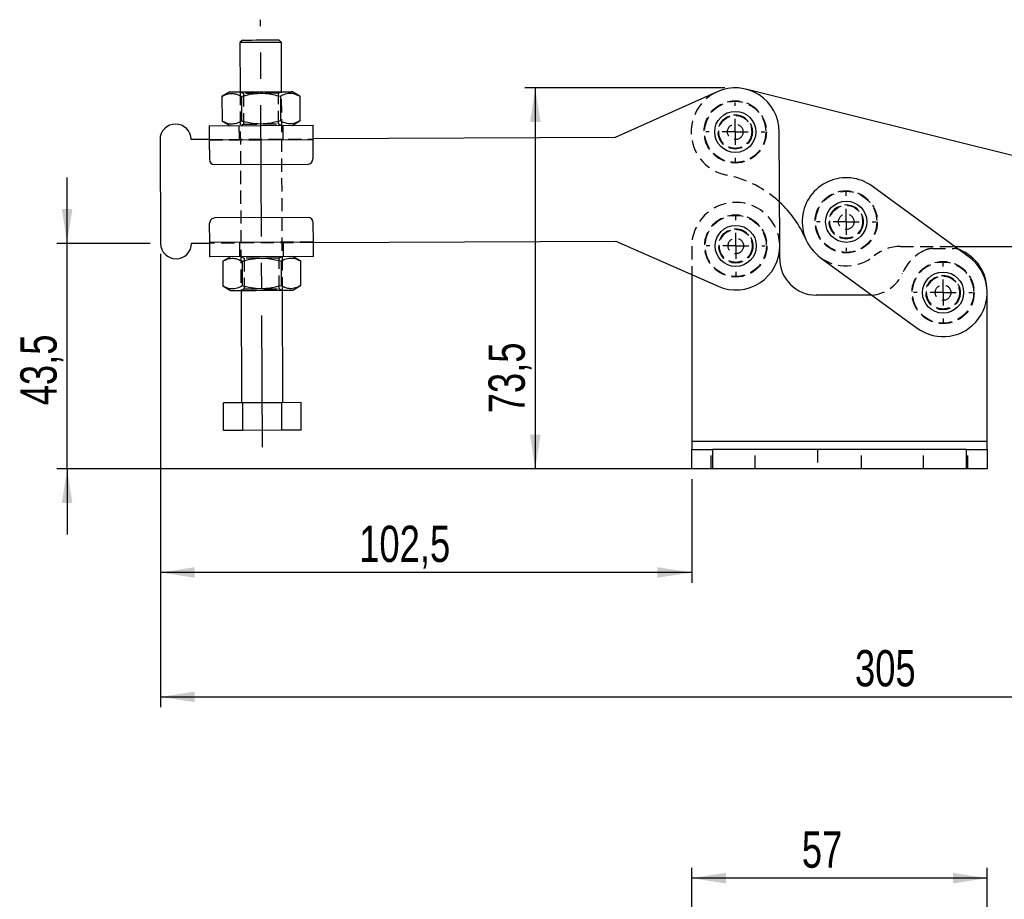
# Model space of a CAD drawing. Extents: x 79 to 836, y 26 to 563.
# Tile 10 of 16: x 79 to 269, y 353 to 523. Entities that reach past the tile are written whole.
import ezdxf

# ---------------------------------------------------------------- set-up
doc = ezdxf.new("R2010")
doc.units = 0
doc.header["$LTSCALE"] = 2
doc.linetypes.add('CENTERX2', pattern=[20.32, 12.7, -2.54, 2.54, -2.54])
doc.linetypes.add('HIDDEN', pattern=[1.905, 1.27, -0.635])
doc.layers.get('0').update_dxf_attribs({"linetype": 'CONTINUOUS'})
doc.styles.add('SLDTEXTSTYLE0', font='TXT', dxfattribs={"width": 0.75})
doc.dimstyles.new('SLDDIMSTYLE0', dxfattribs={"dimtxt": 7, "dimasz": 6.604, "dimexe": 0, "dimexo": 0.0625, "dimgap": 1.75, "dimtad": 1, "dimdec": 3, "dimrnd": 1e-09, "dimzin": 12, "dimtxsty": 'SLDTEXTSTYLE0', "dimsah": 1, "dimcen": 0.09, "dimazin": 3, "dimtfac": 1, "dimtdec": 3, "dimtofl": 0, "dimtmove": 0, "dimatfit": 3, "dimtolj": 1, "dimtzin": 12})
doc.dimstyles.new('SLDDIMSTYLE1', dxfattribs={"dimtxt": 7, "dimasz": 6.604, "dimexe": 0, "dimexo": 0.0625, "dimgap": 1.75, "dimtad": 1, "dimdec": 0, "dimrnd": 1e-09, "dimzin": 12, "dimtxsty": 'SLDTEXTSTYLE0', "dimsah": 1, "dimcen": 0.09, "dimazin": 3, "dimtfac": 1, "dimtdec": 0, "dimtofl": 0, "dimtmove": 0, "dimatfit": 3, "dimtolj": 1, "dimtzin": 12})
doc.dimstyles.new('SLDDIMSTYLE2', dxfattribs={"dimtxt": 7, "dimasz": 6.604, "dimexe": 0, "dimexo": 0.0625, "dimgap": 1.75, "dimtad": 1, "dimdec": 1, "dimrnd": 1e-09, "dimzin": 12, "dimtxsty": 'SLDTEXTSTYLE0', "dimsah": 1, "dimcen": 0.09, "dimazin": 3, "dimtfac": 1, "dimtdec": 1, "dimtmove": 0, "dimatfit": 3, "dimtolj": 1, "dimtzin": 12})
doc.dimstyles.new('SLDDIMSTYLE3', dxfattribs={"dimtxt": 7, "dimasz": 6.604, "dimexe": 0, "dimexo": 0.0625, "dimgap": 1.75, "dimtad": 1, "dimdec": 1, "dimrnd": 1e-09, "dimzin": 12, "dimtxsty": 'SLDTEXTSTYLE0', "dimsah": 1, "dimcen": 0.09, "dimazin": 3, "dimtfac": 1, "dimtdec": 1, "dimtofl": 0, "dimtmove": 0, "dimatfit": 3, "dimtolj": 1, "dimtzin": 12})

# ---------------------------------------------------------------- blocks, each defined once
blk = doc.blocks.new('_D')
at = {"color": 179, "linetype": 'CONTINUOUS'}
for p, q in [((215.03, 509.81), (176.44, 509.81)), ((178.44, 509.81), (178.44, 436.31)), ((206.63, 436.31), (176.44, 436.31))]:
    blk.add_line(p, q, dxfattribs=at)
for points in [[(178.44, 509.81), (177.43, 503.21), (179.46, 503.21)], [(178.44, 436.31), (179.46, 442.92), (177.43, 442.92)]]:
    blk.add_solid(points, dxfattribs=at)
at = {"color": 179, "linetype": 'CONTINUOUS', "insert": (169.42, 447.02, 0.1), "char_height": 7, "attachment_point": 1, "rotation": 90, "style": 'SLDTEXTSTYLE0'}
blk.add_mtext('73,5', dxfattribs=at)
blk = doc.blocks.new('_D_1')
at = {"color": 218, "linetype": 'CONTINUOUS'}
for p, q in [((410.83, 484.28), (410.83, 390.31)), ((106.12, 477.81), (106.12, 390.31)), ((106.12, 392.31), (410.83, 392.31))]:
    blk.add_line(p, q, dxfattribs=at)
for points in [[(106.12, 392.31), (112.73, 391.3), (112.73, 393.33)], [(410.83, 392.31), (404.23, 393.33), (404.23, 391.3)]]:
    blk.add_solid(points, dxfattribs=at)
at = {"color": 218, "linetype": 'CONTINUOUS', "insert": (240.13, 401.34, 0.1), "char_height": 7, "attachment_point": 1, "style": 'SLDTEXTSTYLE0'}
blk.add_mtext('305', dxfattribs=at)
blk = doc.blocks.new('_D_2')
at = {"color": 218, "linetype": 'CONTINUOUS'}
for p, q in [((88.1, 479.81), (88.1, 492.51)), ((104.12, 479.81), (86.1, 479.81)), ((88.1, 436.31), (88.1, 479.81)), ((210.63, 436.31), (86.1, 436.31)), ((88.1, 436.31), (88.1, 423.61))]:
    blk.add_line(p, q, dxfattribs=at)
for points in [[(88.1, 479.81), (89.12, 486.42), (87.09, 486.42)], [(88.1, 436.31), (87.09, 429.71), (89.12, 429.71)]]:
    blk.add_solid(points, dxfattribs=at)
at = {"color": 218, "linetype": 'CONTINUOUS', "insert": (79.08, 448.56, 0.1), "char_height": 7, "attachment_point": 1, "rotation": 90, "style": 'SLDTEXTSTYLE0'}
blk.add_mtext('43,5', dxfattribs=at)
blk = doc.blocks.new('_D_3')
at = {"color": 218, "linetype": 'CONTINUOUS'}
for p, q in [((106.12, 477.81), (106.12, 414.31)), ((208.63, 434.31), (208.63, 414.31)), ((208.63, 416.31), (106.12, 416.31))]:
    blk.add_line(p, q, dxfattribs=at)
for points in [[(106.12, 416.31), (112.73, 415.3), (112.73, 417.33)], [(208.63, 416.31), (202.02, 417.33), (202.02, 415.3)]]:
    blk.add_solid(points, dxfattribs=at)
at = {"color": 218, "linetype": 'CONTINUOUS', "insert": (144.46, 425.34, 0.1), "char_height": 7, "attachment_point": 1, "style": 'SLDTEXTSTYLE0'}
blk.add_mtext('102,5', dxfattribs=at)
blk = doc.blocks.new('SW_CENTERMARKSYMBOL_0')
at = {"color": 0, "linetype": 'CONTINUOUS'}
for p, q in [((0, 5), (0, 5.7)), ((0, 0), (0, 2.5)), ((-5, 0), (-5.7, 0)), ((0, 0), (-2.5, 0)), ((0, 0), (0, -2.5)), ((0, 0), (2.5, 0)), ((5, 0), (5.7, 0)), ((0, -5), (0, -5.7))]:
    blk.add_line(p, q, dxfattribs=at)
blk = doc.blocks.new('SW_CENTERMARKSYMBOL_1')
at = {"color": 0, "linetype": 'CONTINUOUS'}
for p, q in [((0, 5), (0, 5.7)), ((0, 0), (0, 2.5)), ((-5, 0), (-5.7, 0)), ((0, 0), (-2.5, 0)), ((0, 0), (0, -2.5)), ((0, 0), (2.5, 0)), ((5, 0), (5.7, 0)), ((0, -5), (0, -5.7))]:
    blk.add_line(p, q, dxfattribs=at)
blk = doc.blocks.new('SW_CENTERMARKSYMBOL_2')
at = {"color": 0, "linetype": 'CONTINUOUS'}
for p, q in [((0, 5), (0, 5.7)), ((0, 0), (0, 2.5)), ((-5, 0), (-5.7, 0)), ((0, 0), (-2.5, 0)), ((0, 0), (0, -2.5)), ((0, 0), (2.5, 0)), ((5, 0), (5.7, 0)), ((0, -5), (0, -5.7))]:
    blk.add_line(p, q, dxfattribs=at)
blk = doc.blocks.new('SW_CENTERMARKSYMBOL_3')
at = {"color": 0, "linetype": 'CONTINUOUS'}
for p, q in [((0, 5), (0, 5.7)), ((0, 0), (0, 2.5)), ((-5, 0), (-5.7, 0)), ((0, 0), (-2.5, 0)), ((0, 0), (0, -2.5)), ((0, 0), (2.5, 0)), ((5, 0), (5.7, 0)), ((0, -5), (0, -5.7))]:
    blk.add_line(p, q, dxfattribs=at)
blk = doc.blocks.new('_D_6')
at = {"color": 179, "linetype": 'CONTINUOUS'}
for p, q in [((208.63, 323.33), (208.63, 359.33)), ((265.63, 293.08), (265.63, 359.33)), ((265.63, 357.33), (208.63, 357.33))]:
    blk.add_line(p, q, dxfattribs=at)
for points in [[(208.63, 357.33), (215.23, 356.31), (215.23, 358.35)], [(265.63, 357.33), (259.02, 358.35), (259.02, 356.31)]]:
    blk.add_solid(points, dxfattribs=at)
at = {"color": 179, "linetype": 'CONTINUOUS', "insert": (229.88, 366.35, -38.46), "char_height": 7, "attachment_point": 1, "style": 'SLDTEXTSTYLE0'}
blk.add_mtext('57', dxfattribs=at)

msp = doc.modelspace()

# ---------------------------------------------------------------- linework, layer by layer
at = {"color": 179, "linetype": 'CENTERX2'}
msp.add_line((125.802048, 440.465638), (125.430048, 522.963958), dxfattribs=at)
at = {"color": 7, "linetype": 'CONTINUOUS'}
for p, q in [((121.947726, 519.035418), (121.44999, 518.533167)), ((129.449902, 518.569242), (128.947658, 519.066986)), ((121.44999, 518.533167), (121.492824, 509.033266)), ((129.492743, 509.069342), (129.449902, 518.569242)), ((276.629707, 495.214295), (219.084894, 509.561505)), ((119.492842, 509.024251), (117.991222, 508.148234)), ((117.991222, 508.148234), (118.012695, 503.386747)), ((121.74396, 508.165155), (121.765433, 503.403667)), ((129.249444, 508.199003), (129.270909, 503.437515)), ((133.002182, 508.215923), (131.492725, 509.078357)), ((133.002182, 508.215923), (133.023648, 503.454436)), ((213.53636, 509.063441), (193.889268, 500.209626)), ((115.522196, 502.506275), (135.521991, 502.596464)), ((118.012695, 503.386747), (119.522152, 502.524313)), ((131.522028, 502.578426), (133.023648, 503.454436)), ((106.03424, 499.813471), (106.124422, 479.813673)), ((115.53414, 499.856304), (112.034177, 499.840524)), ((115.534594, 499.756303), (135.534389, 499.846492)), ((115.534594, 499.756303), (115.5515, 496.006344)), ((193.889268, 500.209626), (135.533942, 499.946486)), ((135.534389, 499.846492), (135.551302, 496.096525)), ((225.627717, 479.352519), (225.528516, 501.352306)), ((116.556002, 495.010864), (134.555822, 495.092027)), ((262.144135, 477.176148), (243.455397, 490.838271)), ((134.602262, 484.792132), (116.602449, 484.710969)), ((115.623875, 479.956508), (115.606969, 483.706467)), ((135.623669, 480.04669), (135.606764, 483.796652)), ((112.124359, 479.840726), (115.624329, 479.856506)), ((135.623669, 480.04669), (115.623875, 479.956508)), ((135.624124, 479.946692), (193.97945, 480.209827)), ((193.97945, 480.209827), (213.705589, 471.533544)), ((225.627804, 476.814192), (225.627804, 479.214191)), ((259.356229, 479.214203), (310.131108, 479.214475)), ((135.636074, 477.296717), (115.636272, 477.206536)), ((119.636236, 477.22457), (118.134616, 476.34856)), ((133.145569, 476.416245), (131.636111, 477.27868)), ((233.422736, 477.114361), (252.111474, 463.452237)), ((118.134616, 476.34856), (118.156088, 471.587073)), ((121.887354, 476.365481), (121.908827, 471.603993)), ((129.392831, 476.399325), (129.414303, 471.637838)), ((133.145569, 476.416245), (133.167041, 471.654758)), ((208.627803, 473.766942), (208.627803, 441.564192)), ((118.156088, 471.587073), (119.665546, 470.724639)), ((131.665422, 470.778748), (133.167041, 471.654758)), ((121.665521, 470.733654), (121.763369, 449.033876)), ((129.763288, 449.06995), (129.66544, 470.769729)), ((242.878592, 469.814193), (232.627803, 469.814193)), ((243.38383, 469.83245), (242.878592, 469.814193)), ((265.627803, 441.564192), (265.627803, 470.714193)), ((122.010996, 449.034993), (118.257856, 449.01807)), ((118.28175, 443.718123), (118.257856, 449.01807)), ((129.516473, 449.068836), (122.010996, 449.034993)), ((122.034898, 443.735047), (122.010996, 449.034993)), ((133.268809, 449.085756), (129.516473, 449.068836)), ((129.540374, 443.76889), (129.516473, 449.068836)), ((133.29271, 443.78581), (133.268809, 449.085756)), ((122.034898, 443.735047), (118.28175, 443.718123)), ((129.540374, 443.76889), (122.034898, 443.735047)), ((133.29271, 443.78581), (129.540374, 443.76889)), ((265.627803, 441.564192), (208.627803, 441.564192)), ((208.627803, 441.564192), (208.627803, 440.064192)), ((265.627803, 440.064192), (265.627803, 441.564192)), ((208.627803, 436.314192), (208.627803, 440.064192)), ((208.627803, 440.064192), (212.627803, 440.064192)), ((212.627803, 440.064192), (212.627803, 436.314192)), ((261.627803, 440.064192), (212.627803, 440.064192)), ((261.627803, 436.314192), (261.627803, 440.064192)), ((261.627803, 440.064192), (265.627803, 440.064192)), ((265.627803, 440.064192), (265.627803, 436.314192)), ((212.627803, 436.314192), (208.627803, 436.314192)), ((261.627803, 436.314192), (212.627803, 436.314192)), ((265.627803, 436.314192), (261.627803, 436.314192))]:
    msp.add_line(p, q, dxfattribs=at)
at = {"color": 7, "linetype": 'HIDDEN'}
for p, q in [((121.492824, 509.033266), (121.665521, 470.733654)), ((121.702252, 509.034213), (122.119127, 508.7451)), ((122.119127, 508.7451), (122.145815, 502.827134)), ((128.869062, 508.775536), (129.283314, 509.068396)), ((128.895743, 502.85757), (128.869062, 508.775536)), ((129.66544, 470.769729), (129.492743, 509.069342)), ((121.272137, 502.532203), (121.284088, 499.882232)), ((122.145815, 502.827134), (121.731562, 502.534274)), ((129.312625, 502.568465), (128.895743, 502.85757)), ((129.784001, 499.920558), (129.77205, 502.570536)), ((115.53414, 499.856304), (135.533942, 499.946486)), ((115.534594, 499.756303), (135.534389, 499.846492)), ((135.623669, 480.04669), (115.623875, 479.956508)), ((135.624124, 479.946692), (115.624329, 479.856506)), ((121.37427, 479.882434), (121.386213, 477.232464)), ((129.886134, 477.270789), (129.874183, 479.920764)), ((208.627803, 479.214191), (208.627803, 473.766942)), ((248.897372, 479.214147), (259.356229, 479.214203)), ((255.068676, 478.814192), (259.186929, 478.814192)), ((121.845646, 477.234535), (122.262521, 476.945426)), ((122.262521, 476.945426), (122.289209, 471.027456)), ((129.012449, 476.975862), (129.426701, 477.268718)), ((129.039137, 471.057892), (129.012449, 476.975862)), ((122.289209, 471.027456), (121.874949, 470.7346)), ((129.456012, 470.768783), (129.039137, 471.057892)), ((122.034086, 443.735043), (122.010192, 449.034989)), ((129.539562, 443.768887), (129.515668, 449.068833)), ((265.627803, 441.564192), (208.627803, 441.564192)), ((212.377803, 436.314192), (212.377803, 440.064192)), ((212.627803, 440.064192), (212.627803, 436.314192)), ((220.877803, 436.314192), (220.877803, 440.064192)), ((232.877804, 440.064192), (232.877804, 436.314192)), ((241.377802, 436.314192), (241.377802, 440.064192)), ((253.377804, 436.314192), (253.377804, 440.064192)), ((261.627803, 436.314192), (261.627803, 440.064192)), ((261.877803, 436.314192), (261.877803, 440.064192))]:
    msp.add_line(p, q, dxfattribs=at)
at = {"color": 7, "linetype": 'CONTINUOUS', "flags": 128}
for points in [[(121.947726, 519.035418), (121.954648, 519.035447), (122.119097, 519.036192), (122.492691, 519.037876), (123.051962, 519.040402), (123.761764, 519.043598), (124.577498, 519.047279), (125.447912, 519.051205)], [(125.447912, 519.051205), (126.318311, 519.055124), (127.134001, 519.058805), (127.843743, 519.062009), (128.402924, 519.064527), (128.776422, 519.066211), (128.940767, 519.066948), (128.947658, 519.066986)], [(125.450192, 518.551204), (124.492934, 518.54689), (123.591294, 518.542822), (122.797666, 518.539246), (122.158183, 518.536363), (121.710008, 518.534344), (121.479181, 518.533301), (121.44999, 518.533167)], [(129.449902, 518.569242), (129.42077, 518.569108), (129.190063, 518.568072), (128.741993, 518.566053), (128.102599, 518.56317), (127.309037, 518.559586), (126.407443, 518.555526), (125.450192, 518.551204)], [(119.492842, 509.024251), (119.608132, 509.024765), (119.949562, 509.026308), (120.504012, 509.028811), (121.250188, 509.032171), (122.159397, 509.036269), (123.196704, 509.040948), (124.322256, 509.046022), (125.492779, 509.051304), (126.66331, 509.056579), (127.788862, 509.061653), (128.826169, 509.066332), (129.735378, 509.07043), (130.481547, 509.073798), (131.036004, 509.076301), (131.377434, 509.077836), (131.492725, 509.078357)], [(115.522196, 502.506275), (115.522435, 502.453435), (115.523135, 502.296951), (115.524283, 502.042826), (115.525825, 501.70083), (115.527702, 501.284111), (115.529848, 500.808675), (115.532173, 500.292797), (115.534594, 499.756303)], [(135.521991, 502.596464), (135.52223, 502.543617), (135.522937, 502.387133), (135.524077, 502.133008), (135.52562, 501.791012), (135.527505, 501.374293), (135.529643, 500.898857), (135.531975, 500.382978), (135.534389, 499.846492)], [(115.636272, 477.206536), (115.636034, 477.259375), (115.635334, 477.415863), (115.634186, 477.669988), (115.632644, 478.011984), (115.630766, 478.428703), (115.628621, 478.904139), (115.626296, 479.420014), (115.623875, 479.956508)], [(135.636074, 477.296717), (135.635836, 477.349557), (135.635128, 477.506045), (135.633981, 477.76017), (135.632439, 478.102166), (135.630561, 478.518888), (135.628415, 478.994321), (135.626091, 479.510196), (135.623669, 480.04669)], [(260.310089, 478.596009), (260.175412, 478.646666), (260.096637, 478.672937)], [(119.665546, 470.724639), (119.780829, 470.725156), (120.122259, 470.726695), (120.676717, 470.729198), (121.422885, 470.732562), (122.332094, 470.73666), (123.369409, 470.741339), (124.494953, 470.746413), (125.665484, 470.751692), (126.836015, 470.75697), (127.961559, 470.762044), (128.998874, 470.766723), (129.908083, 470.770825), (130.654251, 470.774189), (131.208701, 470.776688), (131.550131, 470.778227), (131.665422, 470.778748)]]:
    msp.add_lwpolyline(points, dxfattribs=at)
at = {"color": 7, "linetype": 'HIDDEN', "flags": 128}
for points in [[(128.869062, 508.775536), (128.754063, 508.775022), (128.416901, 508.773502), (127.880556, 508.771081), (127.18158, 508.767929), (126.367597, 508.764263), (125.494098, 508.760322), (124.620592, 508.756381), (123.806609, 508.752715), (123.107633, 508.749563), (122.571288, 508.747142), (122.234126, 508.745622), (122.119127, 508.7451)], [(122.145815, 502.827134), (122.260814, 502.827648), (122.597976, 502.829168), (123.134321, 502.831589), (123.833297, 502.834741), (124.647273, 502.838414), (125.520779, 502.842348), (126.394285, 502.846289), (127.208261, 502.849963), (127.907244, 502.853114), (128.443589, 502.855528), (128.780743, 502.857048), (128.895743, 502.85757)], [(129.012449, 476.975862), (128.897449, 476.975344), (128.560295, 476.973824), (128.02395, 476.971407), (127.324967, 476.968255), (126.510991, 476.964582), (125.637485, 476.960644), (124.763979, 476.956707), (123.950003, 476.953033), (123.251026, 476.949882), (122.714681, 476.947464), (122.37752, 476.945944), (122.262521, 476.945426)], [(122.289209, 471.027456), (122.404201, 471.027974), (122.741362, 471.029494), (123.277707, 471.031912), (123.976691, 471.035063), (124.790667, 471.038736), (125.664173, 471.042674), (126.537679, 471.046612), (127.351655, 471.050285), (128.050631, 471.053436), (128.586976, 471.055854), (128.924137, 471.057374), (129.039137, 471.057892)]]:
    msp.add_lwpolyline(points, dxfattribs=at)
at = {"color": 7, "linetype": 'HIDDEN'}
for centre, radius in [((217.028602, 501.313977), 6), ((217.028602, 501.313977), 5.9), ((217.028602, 501.313977), 3.3), ((217.028602, 501.313977), 3.2), ((217.028602, 501.313977), 3.175), ((217.028602, 501.313977), 1.5), ((238.439066, 483.976315), 6), ((238.439066, 483.976315), 5.9), ((238.439066, 483.976315), 3.3), ((238.439066, 483.976315), 3.2), ((238.439066, 483.976315), 3.175), ((217.127803, 479.314192), 6), ((217.127803, 479.314192), 5.9), ((238.439066, 483.976315), 1.5), ((217.127803, 479.314192), 3.3), ((217.127803, 479.314192), 3.2), ((217.127803, 479.314192), 3.175), ((217.127803, 479.314192), 1.5), ((257.127803, 470.314192), 6), ((257.127803, 470.314192), 5.9), ((257.127803, 470.314192), 3.3), ((257.127803, 470.314192), 3.2), ((257.127803, 470.314192), 3.175), ((257.127803, 470.314192), 1.5)]:
    msp.add_circle(centre, radius, dxfattribs=at)
at = {"color": 7, "linetype": 'CONTINUOUS'}
for centre in [(217.028602, 501.313977), (238.439066, 483.976315), (217.127803, 479.314192), (257.127803, 470.314192)]:
    msp.add_circle(centre, 3.96875, dxfattribs=at)
for centre, radius, start, end in [((217.028602, 501.313977), 8.5, 0.25835584, 114.25836754), ((109.034209, 499.826995), 3, 0.25835584, 180.25835584), ((116.551493, 496.010853), 1, 180.25835584, 270.25835584), ((134.55131, 496.092017), 1, 270.25835584, 0.25835584), ((238.439066, 483.976315), 8.5, 53.83188501, 233.83188501), ((211.307999, 472.360706), 21.013, 23.17719222, 47.18274518), ((116.606956, 483.710978), 1, 90.25835584, 180.25835584), ((134.606773, 483.792142), 1, 0.25835584, 90.25835584), ((109.124392, 479.827198), 3, 180.25835584, 0.25835584), ((217.127803, 479.314192), 8.5, 246.25834414, 0.25835584), ((257.127803, 470.314192), 8.5, 233.83188501, 53.83188501), ((257.127803, 470.714192), 8.5, 0, 68.013597), ((232.627803, 476.814192), 7, 180, 270)]:
    msp.add_arc(centre, radius, start, end, dxfattribs=at)
at = {"color": 7, "linetype": 'HIDDEN'}
for centre, radius, start, end in [((217.028602, 501.313977), 8.5, 114.25836754, 258.8234219), ((211.307999, 472.360706), 21.013, 47.18274518, 78.8234219), ((217.127803, 479.214192), 8.5, 0, 180), ((248.897416, 471.214148), 8, 90.00030706, 129.33395844), ((255.068677, 475.814192), 3, 90, 111.986403), ((259.186929, 475.814192), 3, 72.3479072, 90), ((238.439066, 483.976315), 8.5, 233.83188501, 309.33395844), ((257.127803, 470.714192), 8.5, 111.986403, 156.82452861), ((242.878593, 476.814192), 7, 274.13903437, 336.82452861)]:
    msp.add_arc(centre, radius, start, end, dxfattribs=at)
at = {"color": 7, "linetype": 'CONTINUOUS'}
for points, knots in [([(117.991222, 508.148234), (118.316176, 508.317382), (118.97313, 508.659344), (119.9482, 508.787775), (120.881664, 508.609943), (121.454778, 508.314321), (121.74396, 508.165155)], [0, 0, 0, 0, 0.26460257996, 0.53494253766, 0.76534058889, 1, 1, 1, 1]), ([(121.74396, 508.165155), (121.996419, 508.235958), (122.865715, 508.479757), (124.40445, 508.756074), (126.695936, 508.807826), (128.293221, 508.426991), (129.249444, 508.199003)], [0, 0, 0, 0, 0.1033344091, 0.3558139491, 0.6143546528, 1, 1, 1, 1]), ([(129.249444, 508.199003), (129.574395, 508.368151), (130.231344, 508.710116), (131.206415, 508.838531), (132.139878, 508.660714), (132.712997, 508.36509), (133.002182, 508.215923)], [0, 0, 0, 0, 0.2646021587, 0.534942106, 0.7653400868, 1, 1, 1, 1]), ([(121.765433, 503.403667), (121.440482, 503.234519), (120.783533, 502.892554), (119.808462, 502.764139), (118.874999, 502.941956), (118.30188, 503.23758), (118.012695, 503.386747)], [0, 0, 0, 0, 0.2646021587, 0.534942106, 0.7653400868, 1, 1, 1, 1]), ([(129.270909, 503.437515), (128.316783, 503.20089), (126.738919, 502.809576), (124.447776, 502.835051), (122.905733, 503.09494), (122.018515, 503.335147), (121.765433, 503.403667)], [0, 0, 0, 0, 0.38564329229, 0.63774916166, 0.89666659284, 1, 1, 1, 1]), ([(133.023648, 503.454436), (132.698696, 503.285287), (132.041748, 502.943323), (131.066677, 502.814908), (130.133213, 502.992724), (129.560095, 503.288348), (129.270909, 503.437515)], [0, 0, 0, 0, 0.2646021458, 0.5349420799, 0.7653400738, 1, 1, 1, 1]), ([(118.134616, 476.34856), (118.459567, 476.517708), (119.116516, 476.859672), (120.091587, 476.988095), (121.02505, 476.810271), (121.598169, 476.514647), (121.887354, 476.365481)], [0, 0, 0, 0, 0.26460212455, 0.53494207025, 0.76534009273, 1, 1, 1, 1]), ([(121.887354, 476.365481), (122.13981, 476.436281), (123.009108, 476.680074), (124.547838, 476.956397), (126.839325, 477.008153), (128.436608, 476.627316), (129.392831, 476.399325)], [0, 0, 0, 0, 0.10333331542, 0.35581416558, 0.61435416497, 1, 1, 1, 1]), ([(129.392831, 476.399325), (129.717782, 476.568473), (130.37473, 476.910436), (131.349801, 477.038859), (132.283265, 476.861035), (132.856383, 476.565411), (133.145569, 476.416245)], [0, 0, 0, 0, 0.2646021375, 0.5349420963, 0.7653401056, 1, 1, 1, 1]), ([(121.908827, 471.603993), (121.583872, 471.434846), (120.926916, 471.092883), (119.95186, 470.964459), (119.018383, 471.142282), (118.44527, 471.437907), (118.156088, 471.587073)], [0, 0, 0, 0, 0.2646026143, 0.5349420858, 0.7653405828, 1, 1, 1, 1]), ([(129.414303, 471.637838), (128.460175, 471.401213), (126.88231, 471.0099), (124.591167, 471.035372), (123.049127, 471.295267), (122.161909, 471.535474), (121.908827, 471.603993)], [0, 0, 0, 0, 0.3856442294, 0.6377491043, 0.8966665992, 1, 1, 1, 1]), ([(133.167041, 471.654758), (132.84209, 471.48561), (132.185142, 471.143647), (131.210071, 471.015224), (130.276607, 471.193048), (129.703489, 471.488671), (129.414303, 471.637838)], [0, 0, 0, 0, 0.2646021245, 0.5349420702, 0.7653400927, 1, 1, 1, 1])]:
    msp.add_open_spline(points, degree=3, knots=knots, dxfattribs=at)

# ---------------------------------------------------------------- block references
at = {"color": 179, "linetype": 'CONTINUOUS'}
for name, p in [('SW_CENTERMARKSYMBOL_0', (217.028602, 501.313977)), ('SW_CENTERMARKSYMBOL_2', (238.439066, 483.976315)), ('SW_CENTERMARKSYMBOL_1', (217.127803, 479.314192)), ('SW_CENTERMARKSYMBOL_3', (257.127803, 470.314192))]:
    msp.add_blockref(name, p, dxfattribs=at)

# ---------------------------------------------------------------- dimensions: what is measured, and where the dimension line sits
dim = msp.add_linear_dim(base=(178.441281, 436.314192), p1=(217.028602, 509.813977), p2=(208.627803, 436.314192), angle=90, dimstyle='SLDDIMSTYLE0', dxfattribs=at)
dim.commit()
dim.dimension.update_dxf_attribs({"geometry": '_D', "text_midpoint": (178.441281, 458.911925), "dimtype": 160})
at = {"color": 218, "linetype": 'CONTINUOUS'}
dim = msp.add_linear_dim(base=(88.103883, 479.813671), p1=(212.627803, 436.314192), p2=(106.124422, 479.813671), angle=90, dimstyle='SLDDIMSTYLE2', dxfattribs=at)
dim.commit()
dim.dimension.update_dxf_attribs({"geometry": '_D_2', "text_midpoint": (88.103883, 460.45528), "dimtype": 160})
for base, p1, p2, dimstyle, picture, middle in [((410.832065, 392.314192), (106.124422, 479.813671), (410.832065, 486.280789), 'SLDDIMSTYLE1', '_D_1', (250.730675, 392.314192)), ((106.124422, 416.314192), (208.627803, 436.314192), (106.124422, 479.813671), 'SLDDIMSTYLE3', '_D_3', (158.938904, 416.314192))]:
    dim = msp.add_linear_dim(base=base, p1=p1, p2=p2, dimstyle=dimstyle, dxfattribs=at)
    dim.commit()
    dim.dimension.update_dxf_attribs({"geometry": picture, "text_midpoint": middle, "dimtype": 160})
at = {"color": 179, "linetype": 'CONTINUOUS'}
dim = msp.add_linear_dim(base=(208.627803, 357.329037), p1=(265.627803, 291.079037), p2=(208.627803, 321.329037), dimstyle='SLDDIMSTYLE0', dxfattribs=at)
dim.commit()
dim.dimension.update_dxf_attribs({"geometry": '_D_6', "text_midpoint": (237.899286, 357.329037), "dimtype": 160})

doc.saveas('drawing.dxf')
